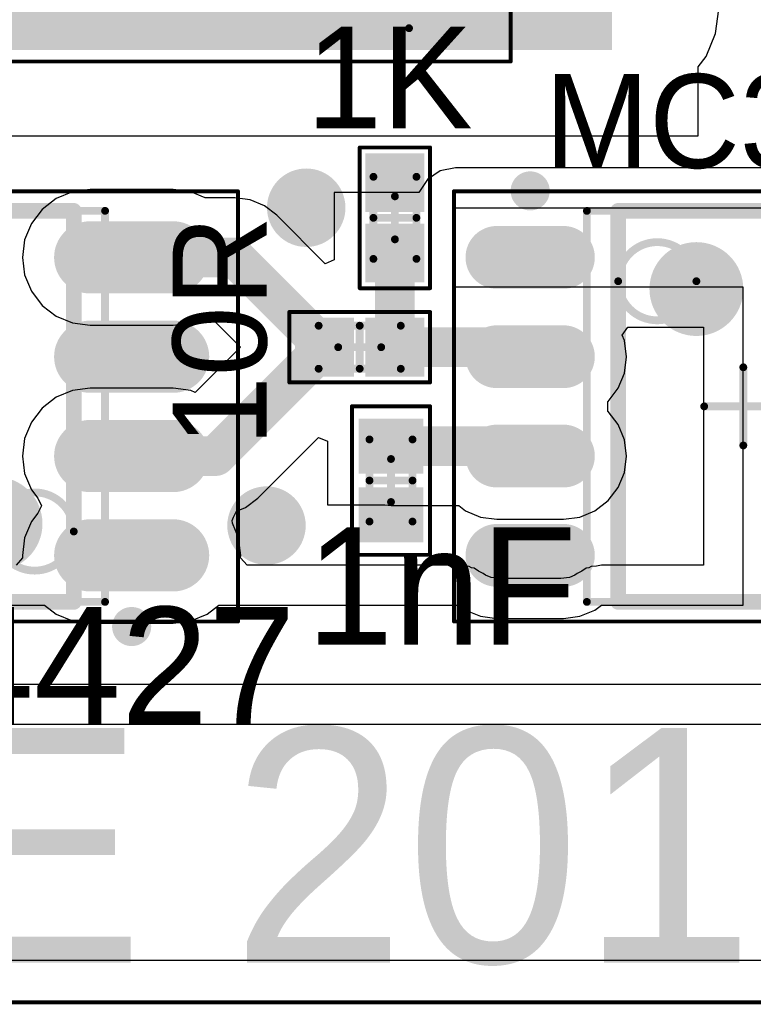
# Model space of a CAD drawing. Header units: millimetres. Extents: x 25.4 to 95.4, y 25.4 to 70.5.
# Tile 8 of 13: x 63.4 to 72.8, y 25.4 to 38. Entities that reach past the tile are written whole.
import ezdxf

# ---------------------------------------------------------------- set-up
doc = ezdxf.new("R2010")
doc.units = ezdxf.units.MM
for name, color, linetype in [('BottomLayer', 5, 'Continuous'), ('BottomSolder', 6, 'Continuous'), ('KeepOutLayer', 6, 'Continuous'), ('Mechanical13', 56, 'Continuous'), ('Mechanical15', 56, 'Continuous'), ('MultiLayer', 9, 'Continuous'), ('TopLayer', 1, 'Continuous'), ('TopOverlay', 2, 'Continuous'), ('TopPaste', 8, 'Continuous'), ('TopSolder', 216, 'Continuous'), ('ViaHoleLayer', 16, 'Continuous')]:
    doc.layers.add(name, color=color, linetype=linetype)

# ---------------------------------------------------------------- blocks, each defined once
blk = doc.blocks.new('RES_0402_1')
at = {"layer": 'Mechanical13', "const_width": 0.0999998}
for points in [[(-0.52500022, -0.27499818), (-0.52500022, 0.27500072)], [(0.52500022, 0.27500072), (-0.52500022, 0.27500072)], [(0.52500022, -0.27499818), (0.52500022, 0.27500072)], [(0.52500022, -0.27499818), (-0.52500022, -0.27499818)]]:
    blk.add_lwpolyline(points, dxfattribs=at)
at = {"layer": 'Mechanical13', "const_width": 0.0499999}
for points in [[(-0.5499989, 0.27500072, 1), (-0.50000154, 0.27500072, 1)], [(-0.5499989, 0.27500072, 1), (-0.50000154, 0.27500072, 1)], [(0.50000154, 0.27500072, 1), (0.5499989, 0.27500072, 1)], [(0.50000154, 0.27500072, 1), (0.5499989, 0.27500072, 1)], [(-0.5499989, -0.27499818, 1), (-0.50000154, -0.27499818, 1)], [(-0.5499989, -0.27499818, 1), (-0.50000154, -0.27499818, 1)], [(0.50000154, -0.27499818, 1), (0.5499989, -0.27499818, 1)], [(0.50000154, -0.27499818, 1), (0.5499989, -0.27499818, 1)]]:
    blk.add_lwpolyline(points, format="xyb", close=True, dxfattribs=at)
at = {"layer": 'Mechanical15'}
for points, const_width in [([(-0.8999982, -0.4499991), (-0.8999982, 0.45000164)], 0.0499999), ([(0.90000074, 0.45000164), (-0.8999982, 0.45000164)], 0.0499999), ([(0.90000074, -0.4499991), (0.90000074, 0.45000164)], 0.0499999), ([(0, -0.27499818), (0, 0.27500072)], 0.0999998), ([(0.27500072, 0), (-0.27499818, 0)], 0.0999998), ([(0.90000074, -0.4499991), (-0.8999982, -0.4499991)], 0.0499999)]:
    blk.add_lwpolyline(points, dxfattribs=dict(at, const_width=const_width))
for points, const_width in [([(-0.9124975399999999, 0.45000164, 1), (-0.88749886, 0.45000164, 1)], 0.02499868), ([(-0.9124975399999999, 0.45000164, 1), (-0.88749886, 0.45000164, 1)], 0.02499868), ([(0.8875014, 0.45000164, 1), (0.9125000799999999, 0.45000164, 1)], 0.02499868), ([(0.8875014, 0.45000164, 1), (0.9125000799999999, 0.45000164, 1)], 0.02499868), ([(-0.02499868, 0.27500072, 1), (0.02499868, 0.27500072, 1)], 0.0499999), ([(-0.29999686, 0, 1), (-0.2499995, 0, 1)], 0.0499999), ([(0.25000204, 0, 1), (0.2999994, 0, 1)], 0.0499999), ([(-0.02499868, -0.27499818, 1), (0.02499868, -0.27499818, 1)], 0.0499999), ([(-0.9124975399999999, -0.4499991, 1), (-0.88749886, -0.4499991, 1)], 0.02499868), ([(-0.9124975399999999, -0.4499991, 1), (-0.88749886, -0.4499991, 1)], 0.02499868), ([(0.8875014, -0.4499991, 1), (0.9125000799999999, -0.4499991, 1)], 0.02499868), ([(0.8875014, -0.4499991, 1), (0.9125000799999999, -0.4499991, 1)], 0.02499868)]:
    blk.add_lwpolyline(points, format="xyb", close=True, dxfattribs=dict(at, const_width=const_width))
at = {"layer": 'TopLayer'}
for points in [[(-0.17500092, -0.27499818), (-0.17500092, 0.27499818), (-0.72499728, -0.27499818), (-0.72499728, 0.27499818)], [(0.72499982, -0.27499818), (0.72499982, 0.27499818), (0.17500346, -0.27499818), (0.17500346, 0.27499818)]]:
    blk.add_solid(points, dxfattribs=at)
at = {"layer": 'TopPaste'}
for points in [[(-0.17500092, -0.27499818), (-0.17500092, 0.27499818), (-0.72499728, -0.27499818), (-0.72499728, 0.27499818)], [(0.72499982, -0.27499818), (0.72499982, 0.27499818), (0.17500346, -0.27499818), (0.17500346, 0.27499818)]]:
    blk.add_solid(points, dxfattribs=at)
at = {"layer": 'TopSolder'}
for points in [[(-0.07340092, -0.37659818), (-0.07340092, 0.37659818), (-0.82659728, -0.37659818), (-0.82659728, 0.37659818)], [(0.82659982, -0.37659818), (0.82659982, 0.37659818), (0.07340345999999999, -0.37659818), (0.07340345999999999, 0.37659818)]]:
    blk.add_solid(points, dxfattribs=at)
blk = doc.blocks.new('RES_0402_3')
at = {"layer": 'Mechanical13', "const_width": 0.0999998}
for points in [[(-0.52500022, 0.27500072), (-0.52500022, -0.27499818)], [(0.52500022, 0.27500072), (-0.52500022, 0.27500072)], [(0.52500022, 0.27500072), (0.52500022, -0.27499818)], [(0.52500022, -0.27499818), (-0.52500022, -0.27499818)]]:
    blk.add_lwpolyline(points, dxfattribs=at)
at = {"layer": 'Mechanical13', "const_width": 0.0499999}
for points in [[(-0.5499989, 0.27500072, 1), (-0.50000154, 0.27500072, 1)], [(-0.5499989, 0.27500072, 1), (-0.50000154, 0.27500072, 1)], [(0.50000154, 0.27500072, 1), (0.5499989, 0.27500072, 1)], [(0.50000154, 0.27500072, 1), (0.5499989, 0.27500072, 1)], [(-0.5499989, -0.27499818, 1), (-0.50000154, -0.27499818, 1)], [(-0.5499989, -0.27499818, 1), (-0.50000154, -0.27499818, 1)], [(0.50000154, -0.27499818, 1), (0.5499989, -0.27499818, 1)], [(0.50000154, -0.27499818, 1), (0.5499989, -0.27499818, 1)]]:
    blk.add_lwpolyline(points, format="xyb", close=True, dxfattribs=at)
at = {"layer": 'Mechanical15'}
for points, const_width in [([(-0.8999982, 0.45000164), (-0.8999982, -0.4499991)], 0.0499999), ([(0.90000074, 0.45000164), (-0.8999982, 0.45000164)], 0.0499999), ([(0.90000074, 0.45000164), (0.90000074, -0.4499991)], 0.0499999), ([(0, 0.27500072), (0, -0.27499818)], 0.0999998), ([(0.27500072, 0), (-0.27499818, 0)], 0.0999998), ([(0.90000074, -0.4499991), (-0.8999982, -0.4499991)], 0.0499999)]:
    blk.add_lwpolyline(points, dxfattribs=dict(at, const_width=const_width))
for points, const_width in [([(-0.9124975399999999, 0.45000164, 1), (-0.88749886, 0.45000164, 1)], 0.02499868), ([(-0.9124975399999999, 0.45000164, 1), (-0.88749886, 0.45000164, 1)], 0.02499868), ([(0.8875014, 0.45000164, 1), (0.9125000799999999, 0.45000164, 1)], 0.02499868), ([(0.8875014, 0.45000164, 1), (0.9125000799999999, 0.45000164, 1)], 0.02499868), ([(-0.02499868, 0.27500072, 1), (0.02499868, 0.27500072, 1)], 0.0499999), ([(-0.29999686, 0, 1), (-0.2499995, 0, 1)], 0.0499999), ([(0.25000204, 0, 1), (0.2999994, 0, 1)], 0.0499999), ([(-0.02499868, -0.27499818, 1), (0.02499868, -0.27499818, 1)], 0.0499999), ([(-0.9124975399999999, -0.4499991, 1), (-0.88749886, -0.4499991, 1)], 0.02499868), ([(-0.9124975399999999, -0.4499991, 1), (-0.88749886, -0.4499991, 1)], 0.02499868), ([(0.8875014, -0.4499991, 1), (0.9125000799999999, -0.4499991, 1)], 0.02499868), ([(0.8875014, -0.4499991, 1), (0.9125000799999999, -0.4499991, 1)], 0.02499868)]:
    blk.add_lwpolyline(points, format="xyb", close=True, dxfattribs=dict(at, const_width=const_width))
at = {"layer": 'TopLayer'}
for points in [[(-0.17500092, -0.27499818), (-0.17500092, 0.27499818), (-0.72499728, -0.27499818), (-0.72499728, 0.27499818)], [(0.72499982, -0.27499818), (0.72499982, 0.27499818), (0.17500346, -0.27499818), (0.17500346, 0.27499818)]]:
    blk.add_solid(points, dxfattribs=at)
at = {"layer": 'TopPaste'}
for points in [[(-0.17500092, -0.27499818), (-0.17500092, 0.27499818), (-0.72499728, -0.27499818), (-0.72499728, 0.27499818)], [(0.72499982, -0.27499818), (0.72499982, 0.27499818), (0.17500346, -0.27499818), (0.17500346, 0.27499818)]]:
    blk.add_solid(points, dxfattribs=at)
at = {"layer": 'TopSolder'}
for points in [[(-0.07340092, -0.37659818), (-0.07340092, 0.37659818), (-0.82659728, -0.37659818), (-0.82659728, 0.37659818)], [(0.82659982, -0.37659818), (0.82659982, 0.37659818), (0.07340345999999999, -0.37659818), (0.07340345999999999, 0.37659818)]]:
    blk.add_solid(points, dxfattribs=at)
blk = doc.blocks.new('CAP_0402_11')
at = {"layer": 'Mechanical13', "const_width": 0.0999998}
for points in [[(-0.52500022, 0.27499818), (-0.52500022, -0.27500072)], [(-0.52500022, 0.27499818), (0.52500022, 0.27499818)], [(0.52500022, 0.27499818), (0.52500022, -0.27500072)], [(-0.52500022, -0.27500072), (0.52500022, -0.27500072)]]:
    blk.add_lwpolyline(points, dxfattribs=at)
at = {"layer": 'Mechanical13', "const_width": 0.0499999}
for points in [[(-0.5499989, 0.27499818, 1), (-0.50000154, 0.27499818, 1)], [(-0.5499989, 0.27499818, 1), (-0.50000154, 0.27499818, 1)], [(0.50000154, 0.27499818, 1), (0.5499989, 0.27499818, 1)], [(0.50000154, 0.27499818, 1), (0.5499989, 0.27499818, 1)], [(-0.5499989, -0.27500072, 1), (-0.50000154, -0.27500072, 1)], [(-0.5499989, -0.27500072, 1), (-0.50000154, -0.27500072, 1)], [(0.50000154, -0.27500072, 1), (0.5499989, -0.27500072, 1)], [(0.50000154, -0.27500072, 1), (0.5499989, -0.27500072, 1)]]:
    blk.add_lwpolyline(points, format="xyb", close=True, dxfattribs=at)
at = {"layer": 'Mechanical15'}
for points, const_width in [([(-0.9499981, 0.499999), (-0.9499981, -0.50000154)], 0.0499999), ([(-0.9499981, 0.499999), (0.95000064, 0.499999)], 0.0499999), ([(0.95000064, 0.499999), (0.95000064, -0.50000154)], 0.0499999), ([(0, 0.27499818), (0, -0.27500072)], 0.0999998), ([(-0.27499818, 0), (0.27500072, 0)], 0.0999998), ([(-0.9499981, -0.50000154), (0.95000064, -0.50000154)], 0.0499999)]:
    blk.add_lwpolyline(points, dxfattribs=dict(at, const_width=const_width))
for points, const_width in [([(-0.9624974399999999, 0.499999, 1), (-0.93749876, 0.499999, 1)], 0.02499868), ([(-0.9624974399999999, 0.499999, 1), (-0.93749876, 0.499999, 1)], 0.02499868), ([(0.9375013, 0.499999, 1), (0.9624999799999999, 0.499999, 1)], 0.02499868), ([(0.9375013, 0.499999, 1), (0.9624999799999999, 0.499999, 1)], 0.02499868), ([(-0.02499868, 0.27499818, 1), (0.02499868, 0.27499818, 1)], 0.0499999), ([(-0.29999686, 0, 1), (-0.2499995, 0, 1)], 0.0499999), ([(0.25000204, 0, 1), (0.2999994, 0, 1)], 0.0499999), ([(-0.02499868, -0.27500072, 1), (0.02499868, -0.27500072, 1)], 0.0499999), ([(-0.9624974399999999, -0.50000154, 1), (-0.93749876, -0.50000154, 1)], 0.02499868), ([(-0.9624974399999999, -0.50000154, 1), (-0.93749876, -0.50000154, 1)], 0.02499868), ([(0.9375013, -0.50000154, 1), (0.9624999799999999, -0.50000154, 1)], 0.02499868), ([(0.9375013, -0.50000154, 1), (0.9624999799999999, -0.50000154, 1)], 0.02499868)]:
    blk.add_lwpolyline(points, format="xyb", close=True, dxfattribs=dict(at, const_width=const_width))
at = {"layer": 'TopLayer'}
for points in [[(-0.18999962, -0.30999938), (-0.18999962, 0.30999938), (-0.68999862, -0.30999938), (-0.68999862, 0.30999938)], [(0.69000116, -0.30999938), (0.69000116, 0.30999938), (0.19000216, -0.30999938), (0.19000216, 0.30999938)]]:
    blk.add_solid(points, dxfattribs=at)
at = {"layer": 'TopPaste'}
for points in [[(-0.18999962, -0.30999938), (-0.18999962, 0.30999938), (-0.68999862, -0.30999938), (-0.68999862, 0.30999938)], [(0.69000116, -0.30999938), (0.69000116, 0.30999938), (0.19000216, -0.30999938), (0.19000216, 0.30999938)]]:
    blk.add_solid(points, dxfattribs=at)
at = {"layer": 'TopSolder'}
for points in [[(-0.08839962, -0.41159938), (-0.08839962, 0.41159938), (-0.7915986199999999, -0.41159938), (-0.7915986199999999, 0.41159938)], [(0.7916011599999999, -0.41159938), (0.7916011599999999, 0.41159938), (0.08840216, -0.41159938), (0.08840216, 0.41159938)]]:
    blk.add_solid(points, dxfattribs=at)
blk = doc.blocks.new('SOIC8_STM_22')
at = {"layer": 'Mechanical13', "const_width": 0.0999998}
for points in [[(-2.00000108, -2.50000008), (-2.00000108, 2.50000008)], [(-2.00000108, 2.50000008), (1.99999854, 2.50000008)], [(1.99999854, -2.50000008), (1.99999854, 2.50000008)], [(-2.00000108, -2.50000008), (1.99999854, -2.50000008)]]:
    blk.add_lwpolyline(points, dxfattribs=at)
at = {"layer": 'Mechanical13'}
for points, const_width in [([(-2.02499976, 2.50000008, 1), (-1.9750024, 2.50000008, 1)], 0.0499999), ([(-2.02499976, 2.50000008, 1), (-1.9750024, 2.50000008, 1)], 0.0499999), ([(1.97499986, 2.50000008, 1), (2.02499722, 2.50000008, 1)], 0.0499999), ([(1.97499986, 2.50000008, 1), (2.02499722, 2.50000008, 1)], 0.0499999), ([(-0.6000013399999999, 1.59999934, 1), (-1.59999934, 1.59999934, 1)], 0.0999998), ([(-1.62499802, 1.59999934, 1), (-1.57500066, 1.59999934, 1)], 0.0499999), ([(-0.62500002, 1.59999934, 1), (-0.57500266, 1.59999934, 1)], 0.0499999), ([(-2.02499976, -2.50000008, 1), (-1.9750024, -2.50000008, 1)], 0.0499999), ([(-2.02499976, -2.50000008, 1), (-1.9750024, -2.50000008, 1)], 0.0499999), ([(1.97499986, -2.50000008, 1), (2.02499722, -2.50000008, 1)], 0.0499999), ([(1.97499986, -2.50000008, 1), (2.02499722, -2.50000008, 1)], 0.0499999)]:
    blk.add_lwpolyline(points, format="xyb", close=True, dxfattribs=dict(at, const_width=const_width))
at = {"layer": 'Mechanical15'}
for points, const_width in [([(-3.70000022, -2.74999958), (-3.70000022, 2.74999958)], 0.0499999), ([(-3.70000022, 2.74999958), (3.70000022, 2.74999958)], 0.0499999), ([(3.70000022, -2.74999958), (3.70000022, 2.74999958)], 0.0499999), ([(0, -0.499999), (0, 0.499999)], 0.0999998), ([(-0.50000154, 0), (0.499999, 0)], 0.0999998), ([(-3.70000022, -2.74999958), (3.70000022, -2.74999958)], 0.0499999)]:
    blk.add_lwpolyline(points, dxfattribs=dict(at, const_width=const_width))
for points, const_width in [([(-3.71249956, 2.74999958, 1), (-3.68750088, 2.74999958, 1)], 0.02499868), ([(-3.71249956, 2.74999958, 1), (-3.68750088, 2.74999958, 1)], 0.02499868), ([(3.68750088, 2.74999958, 1), (3.71249956, 2.74999958, 1)], 0.02499868), ([(3.68750088, 2.74999958, 1), (3.71249956, 2.74999958, 1)], 0.02499868), ([(-0.02499868, 0.499999, 1), (0.02499868, 0.499999, 1)], 0.0499999), ([(-0.52500022, 0, 1), (-0.47500286, 0, 1)], 0.0499999), ([(0.47500032, 0, 1), (0.52499768, 0, 1)], 0.0499999), ([(-0.02499868, -0.499999, 1), (0.02499868, -0.499999, 1)], 0.0499999), ([(-3.71249956, -2.74999958, 1), (-3.68750088, -2.74999958, 1)], 0.02499868), ([(-3.71249956, -2.74999958, 1), (-3.68750088, -2.74999958, 1)], 0.02499868), ([(3.68750088, -2.74999958, 1), (3.71249956, -2.74999958, 1)], 0.02499868), ([(3.68750088, -2.74999958, 1), (3.71249956, -2.74999958, 1)], 0.02499868)]:
    blk.add_lwpolyline(points, format="xyb", close=True, dxfattribs=dict(at, const_width=const_width))
at = {"layer": 'TopLayer', "const_width": 0.5999987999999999}
for points in [[(-3.15000132, 1.905), (-2.30000048, 1.905)], [(2.29999794, 1.905), (3.14999878, 1.905)], [(-3.15000132, 0.635), (-2.30000048, 0.635)], [(2.29999794, 0.635), (3.14999878, 0.635)], [(-3.15000132, -0.635), (-2.30000048, -0.635)], [(2.29999794, -0.635), (3.14999878, -0.635)], [(-3.15000132, -1.905), (-2.30000048, -1.905)], [(2.29999794, -1.905), (3.14999878, -1.905)]]:
    blk.add_lwpolyline(points, dxfattribs=at)
at = {"layer": 'TopLayer', "const_width": 0.2999994}
for points in [[(-3.30000102, 1.905, 1), (-3.00000162, 1.905, 1)], [(-2.45000018, 1.905, 1), (-2.15000078, 1.905, 1)], [(2.14999824, 1.905, 1), (2.44999764, 1.905, 1)], [(2.99999908, 1.905, 1), (3.29999848, 1.905, 1)], [(-3.30000102, 0.635, 1), (-3.00000162, 0.635, 1)], [(-2.45000018, 0.635, 1), (-2.15000078, 0.635, 1)], [(2.14999824, 0.635, 1), (2.44999764, 0.635, 1)], [(2.99999908, 0.635, 1), (3.29999848, 0.635, 1)], [(-3.30000102, -0.635, 1), (-3.00000162, -0.635, 1)], [(-2.45000018, -0.635, 1), (-2.15000078, -0.635, 1)], [(2.14999824, -0.635, 1), (2.44999764, -0.635, 1)], [(2.99999908, -0.635, 1), (3.29999848, -0.635, 1)], [(-3.30000102, -1.905, 1), (-3.00000162, -1.905, 1)], [(-2.45000018, -1.905, 1), (-2.15000078, -1.905, 1)], [(2.14999824, -1.905, 1), (2.44999764, -1.905, 1)], [(2.99999908, -1.905, 1), (3.29999848, -1.905, 1)]]:
    blk.add_lwpolyline(points, format="xyb", close=True, dxfattribs=at)
at = {"layer": 'TopOverlay'}
for points, const_width in [([(-2.59999988, 2.75500084, 1), (-2.85000192, 2.75500084, 1)], 0.2499995), ([(-2.91250116, 2.75500084, 1), (-2.78750268, 2.75500084, 1)], 0.12499848), ([(-2.66249912, 2.75500084, 1), (-2.53750064, 2.75500084, 1)], 0.12499848), ([(-1.65000178, 2.50000008, 1), (-1.55000198, 2.50000008, 1)], 0.0999998), ([(-1.65000178, 2.50000008, 1), (-1.55000198, 2.50000008, 1)], 0.0999998), ([(1.54999944, 2.50000008, 1), (1.64999924, 2.50000008, 1)], 0.0999998), ([(1.54999944, 2.50000008, 1), (1.64999924, 2.50000008, 1)], 0.0999998), ([(-0.30000194, 1.49999954, 1), (-0.90000074, 1.49999954, 1)], 0.5999987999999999), ([(-1.05000044, 1.49999954, 1), (-0.75000104, 1.49999954, 1)], 0.2999994), ([(-0.45000164, 1.49999954, 1), (-0.15000224, 1.49999954, 1)], 0.2999994), ([(-1.65000178, -2.50000008, 1), (-1.55000198, -2.50000008, 1)], 0.0999998), ([(-1.65000178, -2.50000008, 1), (-1.55000198, -2.50000008, 1)], 0.0999998), ([(1.54999944, -2.50000008, 1), (1.64999924, -2.50000008, 1)], 0.0999998), ([(1.54999944, -2.50000008, 1), (1.64999924, -2.50000008, 1)], 0.0999998)]:
    blk.add_lwpolyline(points, format="xyb", close=True, dxfattribs=dict(at, const_width=const_width))
at = {"layer": 'TopOverlay', "const_width": 0.1999996}
for points in [[(-1.60000188, -2.50000008), (-1.60000188, 2.50000008)], [(-1.60000188, 2.50000008), (1.59999934, 2.50000008)], [(1.59999934, -2.50000008), (1.59999934, 2.50000008)], [(-1.60000188, -2.50000008), (1.59999934, -2.50000008)]]:
    blk.add_lwpolyline(points, dxfattribs=at)
at = {"layer": 'TopPaste', "const_width": 0.5999987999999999}
for points in [[(-3.15000132, 1.905), (-2.30000048, 1.905)], [(2.29999794, 1.905), (3.14999878, 1.905)], [(-3.15000132, 0.635), (-2.30000048, 0.635)], [(2.29999794, 0.635), (3.14999878, 0.635)], [(-3.15000132, -0.635), (-2.30000048, -0.635)], [(2.29999794, -0.635), (3.14999878, -0.635)], [(-3.15000132, -1.905), (-2.30000048, -1.905)], [(2.29999794, -1.905), (3.14999878, -1.905)]]:
    blk.add_lwpolyline(points, dxfattribs=at)
at = {"layer": 'TopPaste', "const_width": 0.2999994}
for points in [[(-3.30000102, 1.905, 1), (-3.00000162, 1.905, 1)], [(-2.45000018, 1.905, 1), (-2.15000078, 1.905, 1)], [(2.14999824, 1.905, 1), (2.44999764, 1.905, 1)], [(2.99999908, 1.905, 1), (3.29999848, 1.905, 1)], [(-3.30000102, 0.635, 1), (-3.00000162, 0.635, 1)], [(-2.45000018, 0.635, 1), (-2.15000078, 0.635, 1)], [(2.14999824, 0.635, 1), (2.44999764, 0.635, 1)], [(2.99999908, 0.635, 1), (3.29999848, 0.635, 1)], [(-3.30000102, -0.635, 1), (-3.00000162, -0.635, 1)], [(-2.45000018, -0.635, 1), (-2.15000078, -0.635, 1)], [(2.14999824, -0.635, 1), (2.44999764, -0.635, 1)], [(2.99999908, -0.635, 1), (3.29999848, -0.635, 1)], [(-3.30000102, -1.905, 1), (-3.00000162, -1.905, 1)], [(-2.45000018, -1.905, 1), (-2.15000078, -1.905, 1)], [(2.14999824, -1.905, 1), (2.44999764, -1.905, 1)], [(2.99999908, -1.905, 1), (3.29999848, -1.905, 1)]]:
    blk.add_lwpolyline(points, format="xyb", close=True, dxfattribs=at)
at = {"layer": 'TopSolder', "const_width": 0.8031988}
for points in [[(-3.15000132, 1.905), (-2.30000048, 1.905)], [(2.29999794, 1.905), (3.14999878, 1.905)], [(-3.15000132, 0.635), (-2.30000048, 0.635)], [(2.29999794, 0.635), (3.14999878, 0.635)], [(-3.15000132, -0.635), (-2.30000048, -0.635)], [(2.29999794, -0.635), (3.14999878, -0.635)], [(-3.15000132, -1.905), (-2.30000048, -1.905)], [(2.29999794, -1.905), (3.14999878, -1.905)]]:
    blk.add_lwpolyline(points, dxfattribs=at)
at = {"layer": 'TopSolder', "const_width": 0.4015994}
for points in [[(-3.35080102, 1.905, 1), (-2.94920162, 1.905, 1)], [(-2.50080018, 1.905, 1), (-2.09920078, 1.905, 1)], [(2.09919824, 1.905, 1), (2.50079764, 1.905, 1)], [(2.94919908, 1.905, 1), (3.35079848, 1.905, 1)], [(-3.35080102, 0.635, 1), (-2.94920162, 0.635, 1)], [(-2.50080018, 0.635, 1), (-2.09920078, 0.635, 1)], [(2.09919824, 0.635, 1), (2.50079764, 0.635, 1)], [(2.94919908, 0.635, 1), (3.35079848, 0.635, 1)], [(-3.35080102, -0.635, 1), (-2.94920162, -0.635, 1)], [(-2.50080018, -0.635, 1), (-2.09920078, -0.635, 1)], [(2.09919824, -0.635, 1), (2.50079764, -0.635, 1)], [(2.94919908, -0.635, 1), (3.35079848, -0.635, 1)], [(-3.35080102, -1.905, 1), (-2.94920162, -1.905, 1)], [(-2.50080018, -1.905, 1), (-2.09920078, -1.905, 1)], [(2.09919824, -1.905, 1), (2.50079764, -1.905, 1)], [(2.94919908, -1.905, 1), (3.35079848, -1.905, 1)]]:
    blk.add_lwpolyline(points, format="xyb", close=True, dxfattribs=at)
blk = doc.blocks.new('SOIC8_INFINEON_23')
at = {"layer": 'Mechanical13', "const_width": 0.0999998}
for points in [[(1.99999854, 2.50000008), (-2.00000108, 2.50000008)], [(-2.00000108, 2.50000008), (-2.00000108, -2.50000008)], [(1.99999854, 2.50000008), (1.99999854, -2.50000008)], [(1.99999854, -2.50000008), (-2.00000108, -2.50000008)]]:
    blk.add_lwpolyline(points, dxfattribs=at)
at = {"layer": 'Mechanical13'}
for points, const_width in [([(-2.02499976, 2.50000008, 1), (-1.9750024, 2.50000008, 1)], 0.0499999), ([(-2.02499976, 2.50000008, 1), (-1.9750024, 2.50000008, 1)], 0.0499999), ([(1.97499986, 2.50000008, 1), (2.02499722, 2.50000008, 1)], 0.0499999), ([(1.97499986, 2.50000008, 1), (2.02499722, 2.50000008, 1)], 0.0499999), ([(-0.6000013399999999, 1.59999934, 1), (-1.59999934, 1.59999934, 1)], 0.0999998), ([(-1.62499802, 1.59999934, 1), (-1.57500066, 1.59999934, 1)], 0.0499999), ([(-0.62500002, 1.59999934, 1), (-0.57500266, 1.59999934, 1)], 0.0499999), ([(-2.02499976, -2.50000008, 1), (-1.9750024, -2.50000008, 1)], 0.0499999), ([(-2.02499976, -2.50000008, 1), (-1.9750024, -2.50000008, 1)], 0.0499999), ([(1.97499986, -2.50000008, 1), (2.02499722, -2.50000008, 1)], 0.0499999), ([(1.97499986, -2.50000008, 1), (2.02499722, -2.50000008, 1)], 0.0499999)]:
    blk.add_lwpolyline(points, format="xyb", close=True, dxfattribs=dict(at, const_width=const_width))
at = {"layer": 'Mechanical15'}
for points, const_width in [([(3.70000022, 2.74999958), (-3.70000022, 2.74999958)], 0.0499999), ([(-3.70000022, 2.74999958), (-3.70000022, -2.74999958)], 0.0499999), ([(3.70000022, 2.74999958), (3.70000022, -2.74999958)], 0.0499999), ([(0, 0.499999), (0, -0.499999)], 0.0999998), ([(0.499999, 0), (-0.50000154, 0)], 0.0999998), ([(3.70000022, -2.74999958), (-3.70000022, -2.74999958)], 0.0499999)]:
    blk.add_lwpolyline(points, dxfattribs=dict(at, const_width=const_width))
for points, const_width in [([(-3.71249956, 2.74999958, 1), (-3.68750088, 2.74999958, 1)], 0.02499868), ([(-3.71249956, 2.74999958, 1), (-3.68750088, 2.74999958, 1)], 0.02499868), ([(3.68750088, 2.74999958, 1), (3.71249956, 2.74999958, 1)], 0.02499868), ([(3.68750088, 2.74999958, 1), (3.71249956, 2.74999958, 1)], 0.02499868), ([(-0.02499868, 0.499999, 1), (0.02499868, 0.499999, 1)], 0.0499999), ([(-0.52500022, 0, 1), (-0.47500286, 0, 1)], 0.0499999), ([(0.47500032, 0, 1), (0.52499768, 0, 1)], 0.0499999), ([(-0.02499868, -0.499999, 1), (0.02499868, -0.499999, 1)], 0.0499999), ([(-3.71249956, -2.74999958, 1), (-3.68750088, -2.74999958, 1)], 0.02499868), ([(-3.71249956, -2.74999958, 1), (-3.68750088, -2.74999958, 1)], 0.02499868), ([(3.68750088, -2.74999958, 1), (3.71249956, -2.74999958, 1)], 0.02499868), ([(3.68750088, -2.74999958, 1), (3.71249956, -2.74999958, 1)], 0.02499868)]:
    blk.add_lwpolyline(points, format="xyb", close=True, dxfattribs=dict(at, const_width=const_width))
at = {"layer": 'TopLayer', "const_width": 0.7200011}
for points in [[(-2.86999934, 1.905), (-1.81000146, 1.905)], [(1.81000146, 1.905), (2.86999934, 1.905)], [(-2.86999934, 0.635), (-1.81000146, 0.635)], [(1.81000146, 0.635), (2.86999934, 0.635)], [(-2.86999934, -0.635), (-1.81000146, -0.635)], [(1.81000146, -0.635), (2.86999934, -0.635)], [(-2.86999934, -1.905), (-1.81000146, -1.905)], [(1.81000146, -1.905), (2.86999934, -1.905)]]:
    blk.add_lwpolyline(points, dxfattribs=at)
at = {"layer": 'TopLayer', "const_width": 0.35999928}
for points in [[(-3.04999898, 1.905, 1), (-2.6899997, 1.905, 1)], [(-1.9900011, 1.905, 1), (-1.63000182, 1.905, 1)], [(1.63000182, 1.905, 1), (1.9900011, 1.905, 1)], [(2.6899997, 1.905, 1), (3.04999898, 1.905, 1)], [(-3.04999898, 0.635, 1), (-2.6899997, 0.635, 1)], [(-1.9900011, 0.635, 1), (-1.63000182, 0.635, 1)], [(1.63000182, 0.635, 1), (1.9900011, 0.635, 1)], [(2.6899997, 0.635, 1), (3.04999898, 0.635, 1)], [(-3.04999898, -0.635, 1), (-2.6899997, -0.635, 1)], [(-1.9900011, -0.635, 1), (-1.63000182, -0.635, 1)], [(1.63000182, -0.635, 1), (1.9900011, -0.635, 1)], [(2.6899997, -0.635, 1), (3.04999898, -0.635, 1)], [(-3.04999898, -1.905, 1), (-2.6899997, -1.905, 1)], [(-1.9900011, -1.905, 1), (-1.63000182, -1.905, 1)], [(1.63000182, -1.905, 1), (1.9900011, -1.905, 1)], [(2.6899997, -1.905, 1), (3.04999898, -1.905, 1)]]:
    blk.add_lwpolyline(points, format="xyb", close=True, dxfattribs=at)
at = {"layer": 'TopOverlay'}
for points, const_width in [([(-2.21499938, 2.81500072, 1), (-2.46500142, 2.81500072, 1)], 0.2499995), ([(-2.52750066, 2.81500072, 1), (-2.40250218, 2.81500072, 1)], 0.12499848), ([(-2.27749862, 2.81500072, 1), (-2.15250014, 2.81500072, 1)], 0.12499848), ([(-1.64999924, 2.50000008, 1), (-1.54999944, 2.50000008, 1)], 0.0999998), ([(-1.64999924, 2.50000008, 1), (-1.54999944, 2.50000008, 1)], 0.0999998), ([(1.54999944, 2.50000008, 1), (1.64999924, 2.50000008, 1)], 0.0999998), ([(1.54999944, 2.50000008, 1), (1.64999924, 2.50000008, 1)], 0.0999998), ([(-0.30000194, 1.49999954, 1), (-0.90000074, 1.49999954, 1)], 0.5999987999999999), ([(-1.05000044, 1.49999954, 1), (-0.75000104, 1.49999954, 1)], 0.2999994), ([(-0.45000164, 1.49999954, 1), (-0.15000224, 1.49999954, 1)], 0.2999994), ([(-1.64999924, -2.50000008, 1), (-1.54999944, -2.50000008, 1)], 0.0999998), ([(-1.64999924, -2.50000008, 1), (-1.54999944, -2.50000008, 1)], 0.0999998), ([(1.54999944, -2.50000008, 1), (1.64999924, -2.50000008, 1)], 0.0999998), ([(1.54999944, -2.50000008, 1), (1.64999924, -2.50000008, 1)], 0.0999998)]:
    blk.add_lwpolyline(points, format="xyb", close=True, dxfattribs=dict(at, const_width=const_width))
at = {"layer": 'TopOverlay', "const_width": 0.1999996}
for points in [[(1.59999934, 2.50000008), (-1.59999934, 2.50000008)], [(-1.59999934, 2.50000008), (-1.59999934, -2.50000008)], [(1.59999934, 2.50000008), (1.59999934, -2.50000008)], [(1.59999934, -2.50000008), (-1.59999934, -2.50000008)]]:
    blk.add_lwpolyline(points, dxfattribs=at)
at = {"layer": 'TopPaste', "const_width": 0.7200011}
for points in [[(-2.86999934, 1.905), (-1.81000146, 1.905)], [(1.81000146, 1.905), (2.86999934, 1.905)], [(-2.86999934, 0.635), (-1.81000146, 0.635)], [(1.81000146, 0.635), (2.86999934, 0.635)], [(-2.86999934, -0.635), (-1.81000146, -0.635)], [(1.81000146, -0.635), (2.86999934, -0.635)], [(-2.86999934, -1.905), (-1.81000146, -1.905)], [(1.81000146, -1.905), (2.86999934, -1.905)]]:
    blk.add_lwpolyline(points, dxfattribs=at)
at = {"layer": 'TopPaste', "const_width": 0.35999928}
for points in [[(-3.04999898, 1.905, 1), (-2.6899997, 1.905, 1)], [(-1.9900011, 1.905, 1), (-1.63000182, 1.905, 1)], [(1.63000182, 1.905, 1), (1.9900011, 1.905, 1)], [(2.6899997, 1.905, 1), (3.04999898, 1.905, 1)], [(-3.04999898, 0.635, 1), (-2.6899997, 0.635, 1)], [(-1.9900011, 0.635, 1), (-1.63000182, 0.635, 1)], [(1.63000182, 0.635, 1), (1.9900011, 0.635, 1)], [(2.6899997, 0.635, 1), (3.04999898, 0.635, 1)], [(-3.04999898, -0.635, 1), (-2.6899997, -0.635, 1)], [(-1.9900011, -0.635, 1), (-1.63000182, -0.635, 1)], [(1.63000182, -0.635, 1), (1.9900011, -0.635, 1)], [(2.6899997, -0.635, 1), (3.04999898, -0.635, 1)], [(-3.04999898, -1.905, 1), (-2.6899997, -1.905, 1)], [(-1.9900011, -1.905, 1), (-1.63000182, -1.905, 1)], [(1.63000182, -1.905, 1), (1.9900011, -1.905, 1)], [(2.6899997, -1.905, 1), (3.04999898, -1.905, 1)]]:
    blk.add_lwpolyline(points, format="xyb", close=True, dxfattribs=at)
at = {"layer": 'TopSolder', "const_width": 0.9232011}
for points in [[(-2.86999934, 1.905), (-1.81000146, 1.905)], [(1.81000146, 1.905), (2.86999934, 1.905)], [(-2.86999934, 0.635), (-1.81000146, 0.635)], [(1.81000146, 0.635), (2.86999934, 0.635)], [(-2.86999934, -0.635), (-1.81000146, -0.635)], [(1.81000146, -0.635), (2.86999934, -0.635)], [(-2.86999934, -1.905), (-1.81000146, -1.905)], [(1.81000146, -1.905), (2.86999934, -1.905)]]:
    blk.add_lwpolyline(points, dxfattribs=at)
at = {"layer": 'TopSolder', "const_width": 0.46159928}
for points in [[(-3.10079898, 1.905, 1), (-2.6391997, 1.905, 1)], [(-2.0408011, 1.905, 1), (-1.57920182, 1.905, 1)], [(1.57920182, 1.905, 1), (2.0408011, 1.905, 1)], [(2.6391997, 1.905, 1), (3.10079898, 1.905, 1)], [(-3.10079898, 0.635, 1), (-2.6391997, 0.635, 1)], [(-2.0408011, 0.635, 1), (-1.57920182, 0.635, 1)], [(1.57920182, 0.635, 1), (2.0408011, 0.635, 1)], [(2.6391997, 0.635, 1), (3.10079898, 0.635, 1)], [(-3.10079898, -0.635, 1), (-2.6391997, -0.635, 1)], [(-2.0408011, -0.635, 1), (-1.57920182, -0.635, 1)], [(1.57920182, -0.635, 1), (2.0408011, -0.635, 1)], [(2.6391997, -0.635, 1), (3.10079898, -0.635, 1)], [(-3.10079898, -1.905, 1), (-2.6391997, -1.905, 1)], [(-2.0408011, -1.905, 1), (-1.57920182, -1.905, 1)], [(1.57920182, -1.905, 1), (2.0408011, -1.905, 1)], [(2.6391997, -1.905, 1), (3.10079898, -1.905, 1)]]:
    blk.add_lwpolyline(points, format="xyb", close=True, dxfattribs=at)
blk = doc.blocks.new('TO_263_V______36')
at = {"layer": 'Mechanical13', "const_width": 0.0999998}
for points in [[(7.249998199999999, -5.32500078), (7.249998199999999, 5.32500078)], [(-2.40000028, -5.32500078), (7.249998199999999, -5.32500078)]]:
    blk.add_lwpolyline(points, dxfattribs=at)
at = {"layer": 'Mechanical13', "const_width": 0.0499999}
blk.add_lwpolyline([(7.22499952, -5.32500078, 1), (7.27499688, -5.32500078, 1)], format="xyb", close=True, dxfattribs=at)
blk.add_lwpolyline([(7.22499952, -5.32500078, 1), (7.27499688, -5.32500078, 1)], format="xyb", close=True, dxfattribs=at)
at = {"layer": 'Mechanical15', "const_width": 0.0499999}
for points in [[(8.54999814, -5.7500012), (8.54999814, 5.7500012)], [(-8.55000068, -5.7500012), (8.54999814, -5.7500012)]]:
    blk.add_lwpolyline(points, dxfattribs=at)
at = {"layer": 'Mechanical15', "const_width": 0.02499868}
blk.add_lwpolyline([(8.5374988, -5.7500012, 1), (8.56249748, -5.7500012, 1)], format="xyb", close=True, dxfattribs=at)
blk.add_lwpolyline([(8.5374988, -5.7500012, 1), (8.56249748, -5.7500012, 1)], format="xyb", close=True, dxfattribs=at)
at = {"layer": 'TopLayer'}
blk.add_solid([(9.74499702, -5.49999916), (9.74499702, 5.49999916), (0.09499853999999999, -5.49999916), (0.09499853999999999, 5.49999916)], dxfattribs=at)
at = {"layer": 'TopPaste'}
blk.add_solid([(9.74499702, -5.49999916), (9.74499702, 5.49999916), (0.09499853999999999, -5.49999916), (0.09499853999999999, 5.49999916)], dxfattribs=at)
at = {"layer": 'TopSolder'}
blk.add_solid([(9.846597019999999, -5.601599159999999), (9.846597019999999, 5.601599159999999), (-0.00660146, -5.601599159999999), (-0.00660146, 5.601599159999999)], dxfattribs=at)

msp = doc.modelspace()

# ---------------------------------------------------------------- linework, layer by layer
at = {"layer": 'BottomLayer'}
msp.add_line((94.84171785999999, 25.93528214), (25.93528214, 25.93528214), dxfattribs=at)
at = {"layer": 'BottomLayer', "const_width": 0.3999992}
for points in [[(66.8560004, 35.56, 1), (67.2559996, 35.56, 1)], [(66.34800039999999, 31.496, 1), (66.7479996, 31.496, 1)]]:
    msp.add_lwpolyline(points, format="xyb", close=True, dxfattribs=at)
at = {"layer": 'BottomSolder', "const_width": 0.5015992}
for points in [[(66.80520039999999, 35.56, 1), (67.30679959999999, 35.56, 1)], [(66.2972004, 31.496, 1), (66.7987996, 31.496, 1)]]:
    msp.add_lwpolyline(points, format="xyb", close=True, dxfattribs=at)
at = {"layer": 'KeepOutLayer', "const_width": 0.0499999}
msp.add_lwpolyline([(25.4, 25.4), (95.377, 25.4)], dxfattribs=at)
at = {"layer": 'MultiLayer', "const_width": 0.3999992}
for points in [[(66.8560004, 35.56, 1), (67.2559996, 35.56, 1)], [(66.34800039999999, 31.496, 1), (66.7479996, 31.496, 1)]]:
    msp.add_lwpolyline(points, format="xyb", close=True, dxfattribs=at)
at = {"layer": 'TopLayer'}
for p, q in [((72.2891112, 37.78673672), (72.33035318, 38.09999999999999)), ((72.16819704, 37.49482214), (72.2891112, 37.78673672)), ((72.06500192, 37.36033676), (72.16819704, 37.49482214)), ((72.06500192, 36.4800007), (72.06500192, 37.36033676)), ((61.38386757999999, 36.4800007), (72.06500192, 36.4800007)), ((68.76965417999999, 36.03098966), (68.60426462, 35.92047934)), ((68.96474395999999, 36.06979578), (68.76965417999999, 36.03098966)), ((74.2627928, 36.06979578), (68.96474395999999, 36.06979578)), ((68.60426462, 35.92047934), (68.49402862, 35.75549872)), ((64.06949594, 35.76286472), (63.86029138, 35.67620754)), ((64.29400145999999, 35.79242016), (64.06949594, 35.76286472)), ((65.35399934, 35.79242016), (64.29400145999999, 35.79242016)), ((65.57850486, 35.76286472), (65.35399934, 35.79242016)), ((65.7652609, 35.68550648), (65.57850486, 35.76286472)), ((68.49402862, 35.75549872), (67.4147496, 35.75549872)), ((67.4147496, 35.75549872), (67.4147496, 34.8927039)), ((63.86029138, 35.67620754), (63.68064226, 35.5383592)), ((66.14100056, 35.68550648), (65.7652609, 35.68550648)), ((66.33783532, 35.6595934), (66.14100056, 35.68550648)), ((66.5212538, 35.58361946), (66.33783532, 35.6595934)), ((63.68064226, 35.5383592), (63.54279391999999, 35.35871007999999)), ((66.6787592, 35.46275864), (66.5212538, 35.58361946)), ((68.96474395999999, 34.55124916), (68.96474395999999, 35.56)), ((68.96474395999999, 35.56), (74.2627928, 35.56)), ((67.29741684, 34.84410354), (66.6787592, 35.46275864)), ((63.54279391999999, 35.35871007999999), (63.45613674, 35.14950552)), ((63.45613674, 35.14950552), (63.4265813, 34.925)), ((63.4265813, 34.925), (63.45613674, 34.70049448)), ((67.4147496, 34.8927039), (67.29741684, 34.84410354)), ((63.45613674, 34.70049448), (63.54279391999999, 34.49128992)), ((68.96474649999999, 34.55124916), (68.96474395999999, 34.55124916)), ((68.96474649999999, 34.54399746), (68.96474649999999, 34.55124916)), ((72.64399746, 34.54399746), (68.96474649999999, 34.54399746)), ((72.64399746, 30.47999238), (72.64399746, 34.54399746)), ((63.54279391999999, 34.49128992), (63.68064226, 34.3116408)), ((63.68064226, 34.3116408), (63.86029138, 34.17379246)), ((63.86029138, 34.17379246), (64.06949594, 34.08713528)), ((65.57850486, 34.08713528), (65.7652609, 34.16449352)), ((65.7652609, 34.16449352), (65.82598976, 34.16449352)), ((65.82598976, 34.16449352), (66.2142313, 33.77625198)), ((64.06949594, 34.08713528), (64.29400145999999, 34.05757984)), ((64.29400145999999, 34.05757984), (65.35399934, 34.05757984)), ((65.35399934, 34.05757984), (65.57850486, 34.08713528)), ((71.0965812, 33.92860372), (71.16713985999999, 34.03420168)), ((71.16713985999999, 34.03420168), (72.13420167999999, 34.03420168)), ((72.13420167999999, 34.03420168), (72.13420167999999, 30.98978816)), ((71.12340614, 33.86384134), (71.0965812, 33.92860372)), ((66.2142313, 33.77625198), (65.63672674, 33.19874742)), ((71.15090164, 33.655), (71.12340614, 33.86384134)), ((71.12340614, 33.44615865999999), (71.15090164, 33.655)), ((71.0427967, 33.25154894), (71.12340614, 33.44615865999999)), ((64.29400145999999, 33.25242016), (64.06949594, 33.22286472)), ((65.35399934, 33.25242016), (64.29400145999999, 33.25242016)), ((65.57850486, 33.22286472), (65.35399934, 33.25242016)), ((70.9145648, 33.08443472), (71.0427967, 33.25154894)), ((63.86029138, 33.13620754), (63.68064226, 32.9983592)), ((64.06949594, 33.22286472), (63.86029138, 33.13620754)), ((65.63672674, 33.19874742), (65.57850486, 33.22286472)), ((63.68064226, 32.9983592), (63.54279391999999, 32.81871008)), ((70.91334814, 33.0835), (70.9145648, 33.08443472)), ((70.91334814, 32.9565), (70.91334814, 33.0835)), ((70.9145648, 32.95556527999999), (70.91334814, 32.9565)), ((71.0427967, 32.78845106), (70.9145648, 32.95556527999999)), ((63.54279391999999, 32.81871008), (63.45613674, 32.60950552)), ((71.12340614, 32.59384134), (71.0427967, 32.78845106)), ((63.45613674, 32.60950552), (63.4265813, 32.385)), ((66.43625524, 31.84724136), (67.21241574, 32.62340186)), ((67.21241574, 32.62340186), (67.3297485, 32.57479896)), ((67.3297485, 32.57479896), (67.3297485, 31.7620015)), ((71.15090164, 32.385), (71.12340614, 32.59384134)), ((63.4265813, 32.385), (63.45613674, 32.16049448)), ((71.12340614, 32.17615866), (71.15090164, 32.385)), ((63.45613674, 32.16049448), (63.54279391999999, 31.95128992)), ((71.0427967, 31.98154894), (71.12340614, 32.17615866)), ((70.9145648, 31.81443472), (71.0427967, 31.98154894)), ((63.54279391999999, 31.95128992), (63.6242314, 31.84515602)), ((63.6242314, 31.84515602), (63.67019016, 31.75)), ((63.67019016, 31.75), (63.6242314, 31.65484398)), ((66.16508483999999, 31.6792991), (66.27874984, 31.72638054)), ((66.27874984, 31.72638054), (66.43625524, 31.84724136)), ((67.3297485, 31.7620015), (68.05992992, 31.7620015)), ((68.05992992, 31.7620015), (68.13974687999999, 31.75149352)), ((68.13974687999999, 31.75149352), (69.00546016, 31.75149352)), ((69.00546016, 31.75149352), (69.09054762, 31.68620282)), ((70.74745057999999, 31.68620282), (70.9145648, 31.81443472)), ((63.6242314, 31.65484398), (63.54279391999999, 31.54871008)), ((66.10929628, 31.56026454), (66.1252043, 31.60524032)), ((66.1252043, 31.60524032), (66.16508483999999, 31.6792991)), ((69.09054762, 31.68620282), (69.28515734, 31.60559338)), ((69.28515734, 31.60559338), (69.49399867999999, 31.57809788)), ((70.34399952, 31.57809788), (70.55284085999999, 31.60559338)), ((70.55284085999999, 31.60559338), (70.74745057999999, 31.68620282)), ((63.54279391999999, 31.54871008), (63.45613674, 31.33950552)), ((66.11459472, 31.52604312), (66.10929628, 31.56026454)), ((66.19186406, 31.33950552), (66.11459472, 31.52604312)), ((69.49399867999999, 31.57809788), (70.34399952, 31.57809788)), ((63.45613674, 31.33950552), (63.4265813, 31.115)), ((66.2214195, 31.115), (66.19186406, 31.33950552)), ((63.4265813, 31.115), (63.43049543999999, 31.08527692)), ((66.21750535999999, 31.08527438), (66.2214195, 31.115)), ((63.43049543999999, 31.08527692), (63.34675671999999, 30.9897907)), ((66.30124407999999, 30.9897907), (66.21750535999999, 31.08527438)), ((69.00741341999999, 30.9897907), (66.30124407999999, 30.9897907)), ((69.07282604, 30.97677828), (69.00741341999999, 30.9897907)), ((69.13936134, 30.9724171), (69.07282604, 30.97677828)), ((69.16951876, 30.9575454), (69.13936134, 30.9724171)), ((70.69863432, 30.9724171), (70.66847182, 30.95754286)), ((70.76517978, 30.97677828), (70.69863432, 30.9724171)), ((70.83058224, 30.98978816), (70.76517978, 30.97677828)), ((72.13420167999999, 30.98978816), (70.83058224, 30.98978816)), ((69.2025032, 30.95098458), (69.16951876, 30.9575454)), ((69.25794632, 30.91393868), (69.2025032, 30.95098458)), ((69.31776078, 30.88444166), (69.25794632, 30.91393868)), ((69.34764896, 30.86150546), (69.31776078, 30.88444166)), ((69.4182381, 30.83226752), (69.34764896, 30.86150546)), ((70.49035178, 30.861508), (70.41976009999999, 30.83226752)), ((70.52023742, 30.88443912), (70.49035178, 30.861508)), ((70.58004934, 30.91393614), (70.52023742, 30.88443912)), ((70.63549246, 30.95098204), (70.58004934, 30.91393614)), ((70.66847182, 30.95754286), (70.63549246, 30.95098204)), ((69.52741746, 30.81789366), (69.4182381, 30.83226752)), ((70.31058073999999, 30.81789366), (69.52741746, 30.81789366)), ((70.41976009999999, 30.83226752), (70.31058073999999, 30.81789366)), ((61.25915104, 30.47999746), (63.70885149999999, 30.47999492)), ((63.70885149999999, 30.47999492), (63.86029138, 30.36379246)), ((65.78770942, 30.36379246), (65.9391493, 30.47999492)), ((65.9391493, 30.47999492), (69.00741341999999, 30.47999492)), ((69.00741341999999, 30.47999492), (69.09054762, 30.41620282)), ((70.74745057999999, 30.41620282), (70.83058224, 30.47999238)), ((70.83058224, 30.47999238), (72.64399746, 30.47999238)), ((63.86029138, 30.36379246), (64.06949594, 30.27713528)), ((65.57850486, 30.27713528), (65.78770942, 30.36379246)), ((69.09054762, 30.41620282), (69.28515734, 30.33559338)), ((70.55284085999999, 30.33559338), (70.74745057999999, 30.41620282)), ((64.06949594, 30.27713528), (64.29400145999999, 30.24757984)), ((64.29400145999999, 30.24757984), (65.35399934, 30.24757984)), ((65.35399934, 30.24757984), (65.57850486, 30.27713528)), ((69.28515734, 30.33559338), (69.49399867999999, 30.30809788)), ((69.49399867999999, 30.30809788), (70.34399952, 30.30809788)), ((70.34399952, 30.30809788), (70.55284085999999, 30.33559338)), ((74.07474644, 29.46579578), (57.404, 29.46579578)), ((40.132, 28.956), (74.20379113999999, 28.956)), ((81.78799746, 25.93528214), (35.56, 25.93528214))]:
    msp.add_line(p, q, dxfattribs=at)
for points, const_width in [([(66.8560004, 35.56, 1), (67.2559996, 35.56, 1)], 0.3999992), ([(64.6970004, 34.925, 1), (64.9510004, 34.925, 1)], 0.254), ([(66.01400056, 34.925, 1), (66.26800055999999, 34.925, 1)], 0.254), ([(66.01400056, 34.925, 1), (66.26800055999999, 34.925, 1)], 0.254), ([(68.06274678, 34.98050154, 1), (68.31674678, 34.98050154, 1)], 0.254), ([(68.06274932, 34.98049899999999, 1), (68.31674932, 34.98049899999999, 1)], 0.254), ([(68.06274932, 34.98049899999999, 1), (68.31674932, 34.98049899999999, 1)], 0.254), ([(67.16274858, 33.77625198, 1), (67.41674857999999, 33.77625198, 1)], 0.254), ([(67.16274858, 33.77625198, 1), (67.41674857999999, 33.77625198, 1)], 0.254), ([(68.06274932, 33.77625198, 1), (68.31674932, 33.77625198, 1)], 0.254), ([(68.06274932, 33.77625198, 1), (68.31674932, 33.77625198, 1)], 0.254), ([(69.67074712, 33.77625198, 1), (69.92474711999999, 33.77625198, 1)], 0.254), ([(69.67074712, 33.77625198, 1), (69.92474711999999, 33.77625198, 1)], 0.254), ([(69.7919991, 33.655, 1), (70.0459991, 33.655, 1)], 0.254), ([(68.01274688, 32.512, 1), (68.26674688, 32.512, 1)], 0.254), ([(69.6649991, 32.512, 1), (69.9189991, 32.512, 1)], 0.254), ([(69.6649991, 32.512, 1), (69.9189991, 32.512, 1)], 0.254), ([(64.6970004, 32.385, 1), (64.9510004, 32.385, 1)], 0.254), ([(65.77149659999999, 32.385, 1), (66.0254966, 32.385, 1)], 0.254), ([(65.77149659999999, 32.385, 1), (66.0254966, 32.385, 1)], 0.254), ([(69.7919991, 32.385, 1), (70.0459991, 32.385, 1)], 0.254), ([(66.34800039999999, 31.496, 1), (66.7479996, 31.496, 1)], 0.3999992)]:
    msp.add_lwpolyline(points, format="xyb", close=True, dxfattribs=dict(at, const_width=const_width))
at = {"layer": 'TopLayer', "const_width": 0.508}
for points in [[(64.8240004, 34.925), (66.14100056, 34.925)], [(66.14100056, 34.925), (67.28974858, 33.77625198)], [(68.18974678, 34.98050154), (68.18974931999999, 34.98049899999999)], [(68.18974931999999, 33.77625198), (68.18974931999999, 34.98049899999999)], [(65.8984966, 32.385), (67.28974858, 33.77625198)], [(68.18974931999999, 33.77625198), (69.79774712, 33.77625198)], [(69.79774712, 33.77625198), (69.9189991, 33.655)], [(68.13974687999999, 32.512), (69.7919991, 32.512)], [(69.7919991, 32.512), (69.9189991, 32.385)], [(64.8240004, 32.385), (65.8984966, 32.385)]]:
    msp.add_lwpolyline(points, dxfattribs=at)
at = {"layer": 'TopSolder', "const_width": 0.5015992}
for points in [[(66.80520039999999, 35.56, 1), (67.30679959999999, 35.56, 1)], [(66.2972004, 31.496, 1), (66.7987996, 31.496, 1)]]:
    msp.add_lwpolyline(points, format="xyb", close=True, dxfattribs=at)
at = {"layer": 'ViaHoleLayer', "const_width": 0.2999994}
for points in [[(66.9060003, 35.56, 1), (67.20599969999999, 35.56, 1)], [(66.39800029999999, 31.496, 1), (66.6979997, 31.496, 1)]]:
    msp.add_lwpolyline(points, format="xyb", close=True, dxfattribs=at)

# ---------------------------------------------------------------- block references
for name, p, rotation in [('TO_263_V______36', (61.12000475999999, 43.18), 360), ('RES_0402_1', (68.18974678, 35.43050318), 270), ('SOIC8_STM_22', (72.64399999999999, 33.02), 360), ('SOIC8_INFINEON_23', (62.48399999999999, 33.02), 180), ('RES_0402_3', (67.73975021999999, 33.77625198), 180), ('CAP_0402_11', (68.13974687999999, 32.07199834), 90)]:
    msp.add_blockref(name, p, dxfattribs=dict(rotation=rotation))

# ---------------------------------------------------------------- texts
at = {"layer": 'TopOverlay'}
for s, height, p in [('1K', 1.29999994, (67.056, 36.576)), ('MC34063', 1.20000014, (70.104, 36.068)), ('1nF', 1.49999954, (67.056, 29.972)), ('IR4427', 1.49999954, (60.452, 28.956)), ('RoboIME 2016', 2.99999908, (48.26, 25.908))]:
    msp.add_text(s, height=height, dxfattribs=at).set_placement(p)
msp.add_text('10R', height=1.20000014, rotation=90, dxfattribs=at).set_placement((66.548, 32.512))

doc.saveas('drawing.dxf')
